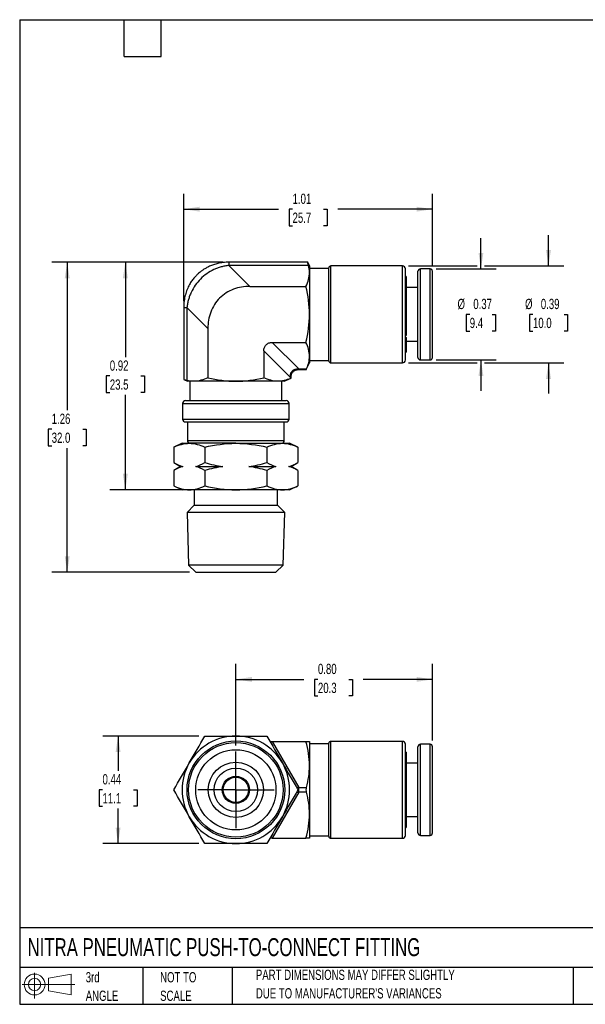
# Model space of a CAD drawing. Header units: inches. Extents: x 0.12 to 5.38, y 0.12 to 4.12.
# Tile 1 of 4: x 0.12 to 2.42, y 0.12 to 4.12. Entities that reach past the tile are written whole.
import ezdxf

# ---------------------------------------------------------------- set-up
doc = ezdxf.new("R2010")
doc.units = ezdxf.units.IN
doc.header["$LTSCALE"] = 0.5
doc.header["$MEASUREMENT"] = 0
doc.linetypes.add('SLD-Center', pattern=[0.75, 0.6, -0.05, 0.05, -0.05])
doc.linetypes.add('SLD-Solid', pattern=[0])
doc.layers.add('CENTER', color=40, linetype='SLD-Center')
doc.layers.add('SLD-DEFPOINTS', color=7, linetype='Continuous')
doc.layers.add('DIMENSIONS', color=140, linetype='SLD-Solid', lineweight=25)
doc.layers.add('TEXT', color=140, linetype='SLD-Solid', lineweight=25)
doc.styles.add('SLDTEXTSTYLE0', font='TXT', dxfattribs={"width": 0.7})
doc.dimstyles.new('SLDDIMSTYLE0', dxfattribs={"dimtxt": 0.04248, "dimasz": 0.065, "dimexe": 0, "dimexo": 0.0625, "dimgap": 0.01062, "dimtad": 0, "dimtih": 1, "dimtoh": 1, "dimrnd": 1e-09, "dimzin": 12, "dimdsep": 46, "dimtxsty": 'SLDTEXTSTYLE0', "dimsah": 1, "dimcen": 0.09, "dimadec": 0, "dimazin": 3, "dimtfac": 1, "dimtofl": 0, "dimtmove": 0, "dimatfit": 3, "dimfxl": 0, "dimfrac": 2, "dimtolj": 1, "dimtzin": 12, "dimarcsym": 0})
doc.dimstyles.new('SLDDIMSTYLE1', dxfattribs={"dimtxt": 0.04248, "dimasz": 0.065, "dimexe": 0, "dimexo": 0.0625, "dimgap": 0.01062, "dimtad": 0, "dimtih": 1, "dimtoh": 1, "dimrnd": 1e-09, "dimdsep": 46, "dimtxsty": 'SLDTEXTSTYLE0', "dimsah": 1, "dimcen": 0.09, "dimadec": 0, "dimazin": 2, "dimtfac": 1, "dimtmove": 0, "dimatfit": 0, "dimfxl": 0, "dimfrac": 2, "dimtolj": 1, "dimtzin": 12, "dimarcsym": 0})
doc.dimstyles.new('SLDDIMSTYLE2', dxfattribs={"dimtxt": 0.04248, "dimasz": 0.065, "dimexe": 0, "dimexo": 0.0625, "dimgap": 0.01062, "dimtad": 0, "dimtih": 1, "dimtoh": 1, "dimrnd": 1e-09, "dimdsep": 46, "dimtxsty": 'SLDTEXTSTYLE0', "dimsah": 1, "dimcen": 0.09, "dimadec": 0, "dimazin": 2, "dimtfac": 1, "dimtofl": 0, "dimtmove": 0, "dimatfit": 3, "dimfxl": 0, "dimfrac": 2, "dimtolj": 1, "dimtzin": 12, "dimarcsym": 0})
doc.dimstyles.new('SLDDIMSTYLE6', dxfattribs={"dimtxt": 0.04248, "dimasz": 0.065, "dimexe": 0, "dimexo": 0.0625, "dimgap": 0.01062, "dimtad": 0, "dimtih": 1, "dimtoh": 1, "dimrnd": 1e-09, "dimzin": 0, "dimdsep": 46, "dimtxsty": 'SLDTEXTSTYLE0', "dimsah": 1, "dimcen": 0.09, "dimadec": 0, "dimazin": 0, "dimtfac": 1, "dimtofl": 0, "dimtmove": 0, "dimatfit": 3, "dimfxl": 0, "dimfrac": 2, "dimtolj": 1, "dimtzin": 12, "dimarcsym": 0})

# ---------------------------------------------------------------- blocks, each defined once
blk = doc.blocks.new('Block11')
at = {"color": 7, "linetype": 'SLD-Solid', "lineweight": 18}
for p, q in [((0.051, 0.1045), (0.051, 0)), ((0.1079, 0.082), (0.2003, 0.0991)), ((0.1079, 0.0314), (0.1079, 0.082)), ((0.2003, 0.0991), (0.2003, 0.0144)), ((0, 0.0567), (0.2141, 0.0567)), ((0.1079, 0.0314), (0.2003, 0.0144))]:
    blk.add_line(p, q, dxfattribs=at)
for radius in [0.0423, 0.0253]:
    blk.add_circle((0.051, 0.0567), radius, dxfattribs=at)
blk = doc.blocks.new('Block12')
at = {"layer": 'SLD-DEFPOINTS'}
blk.add_blockref('Block11', (0, 0), dxfattribs=at)
blk = doc.blocks.new('SW_NOTE_0_2')
at = {"layer": 'TEXT', "color": 0, "char_height": 0.041667, "attachment_point": 1, "style": 'SLDTEXTSTYLE0'}
for s, insert in [('PART DIMENSIONS MAY DIFFER SLIGHTLY', (0, 0.0537)), ("DUE TO MANUFACTURER'S VARIANCES", (0, -0.0215))]:
    blk.add_mtext(s, dxfattribs=dict(at, insert=insert))
blk = doc.blocks.new('SW_NOTE_0_3')
at = {"layer": 'TEXT', "color": 0, "char_height": 0.04167, "attachment_point": 1, "style": 'SLDTEXTSTYLE0'}
for s, insert in [('NOT TO', (0, 0.0537)), ('SCALE', (0, -0.0215))]:
    blk.add_mtext(s, dxfattribs=dict(at, insert=insert))
blk = doc.blocks.new('SW_NOTE_0_4')
at = {"layer": 'TEXT', "color": 0, "char_height": 0.04167, "attachment_point": 1, "style": 'SLDTEXTSTYLE0'}
for s, insert in [('3rd', (0, 0.0537)), ('ANGLE', (0, -0.0215))]:
    blk.add_mtext(s, dxfattribs=dict(at, insert=insert))
blk = doc.blocks.new('_D')
at = {"layer": 'DIMENSIONS'}
for p, q in [((0.9502, 3.1398), (0.2557, 3.1398)), ((0.3182, 3.1398), (0.3182, 2.5385)), ((0.2551, 2.4615), (0.2408, 2.4615)), ((0.2408, 2.4615), (0.2408, 2.3939)), ((0.3813, 2.4615), (0.3956, 2.4615)), ((0.3956, 2.4615), (0.3956, 2.3939)), ((0.2408, 2.3939), (0.2551, 2.3939)), ((0.3182, 1.8805), (0.3182, 2.3844)), ((0.3956, 2.3939), (0.3813, 2.3939)), ((0.8156, 1.8805), (0.2557, 1.8805))]:
    blk.add_line(p, q, dxfattribs=at)
for points in [[(0.3182, 3.1398), (0.3082, 3.0748), (0.3282, 3.0748)], [(0.3182, 1.8805), (0.3282, 1.9455), (0.3082, 1.9455)]]:
    blk.add_solid(points, dxfattribs=at)
at = {"layer": 'DIMENSIONS', "char_height": 0.04167, "attachment_point": 1, "style": 'SLDTEXTSTYLE0'}
for s, insert in [('1.26', (0.2551, 2.5247)), ('32.0', (0.2551, 2.4476))]:
    blk.add_mtext(s, dxfattribs=dict(at, insert=insert))
blk = doc.blocks.new('_D_1')
at = {"layer": 'DIMENSIONS'}
for p, q in [((0.7915, 2.9812), (0.7915, 3.4177)), ((1.8028, 3.1279), (1.8028, 3.4177)), ((0.7915, 3.3552), (1.1765, 3.3552)), ((1.2341, 3.3552), (1.2198, 3.3552)), ((1.2198, 3.3552), (1.2198, 3.2877)), ((1.3603, 3.3552), (1.3746, 3.3552)), ((1.3746, 3.3552), (1.3746, 3.2877)), ((1.8028, 3.3552), (1.4179, 3.3552)), ((1.2198, 3.2877), (1.2341, 3.2877)), ((1.3746, 3.2877), (1.3603, 3.2877))]:
    blk.add_line(p, q, dxfattribs=at)
for points in [[(0.7915, 3.3552), (0.8565, 3.3452), (0.8565, 3.3652)], [(1.8028, 3.3552), (1.7378, 3.3652), (1.7378, 3.3452)]]:
    blk.add_solid(points, dxfattribs=at)
at = {"layer": 'DIMENSIONS', "char_height": 0.04167, "attachment_point": 1, "style": 'SLDTEXTSTYLE0'}
for s, insert in [('1.01', (1.2341, 3.4184)), ('25.7', (1.2341, 3.3414))]:
    blk.add_mtext(s, dxfattribs=dict(at, insert=insert))
blk = doc.blocks.new('_D_2')
at = {"layer": 'DIMENSIONS'}
for p, q in [((1.9997, 3.1128), (1.9997, 3.2378)), ((1.818, 3.1128), (2.0622, 3.1128)), ((1.9542, 2.9277), (1.94, 2.9277)), ((1.94, 2.9277), (1.94, 2.8602)), ((2.0451, 2.9277), (2.0594, 2.9277)), ((2.0594, 2.9277), (2.0594, 2.8602)), ((1.94, 2.8602), (1.9542, 2.8602)), ((2.0594, 2.8602), (2.0451, 2.8602)), ((1.818, 2.7427), (2.0622, 2.7427)), ((1.9997, 2.7427), (1.9997, 2.6177))]:
    blk.add_line(p, q, dxfattribs=at)
for points in [[(1.9997, 3.1128), (2.0097, 3.1778), (1.9897, 3.1778)], [(1.9997, 2.7427), (1.9897, 2.6777), (2.0097, 2.6777)]]:
    blk.add_solid(points, dxfattribs=at)
at = {"layer": 'DIMENSIONS', "char_height": 0.04167, "attachment_point": 1, "style": 'SLDTEXTSTYLE0'}
for s, insert in [('%%c', (1.9045, 2.991)), ('0.37', (1.9686, 2.991)), ('9.4', (1.9542, 2.9139))]:
    blk.add_mtext(s, dxfattribs=dict(at, insert=insert))
blk = doc.blocks.new('_D_3')
at = {"layer": 'DIMENSIONS'}
for p, q in [((2.2742, 3.1246), (2.2742, 3.2496)), ((1.7058, 3.1246), (1.9847, 3.1246)), ((2.0147, 3.1246), (2.3367, 3.1246)), ((2.2111, 2.9277), (2.1968, 2.9277)), ((2.1968, 2.9277), (2.1968, 2.8602)), ((2.3373, 2.9277), (2.3516, 2.9277)), ((2.3516, 2.9277), (2.3516, 2.8602)), ((2.1968, 2.8602), (2.2111, 2.8602)), ((2.3516, 2.8602), (2.3373, 2.8602)), ((1.7058, 2.7309), (1.9847, 2.7309)), ((2.0147, 2.7309), (2.3367, 2.7309)), ((2.2742, 2.7309), (2.2742, 2.6059))]:
    blk.add_line(p, q, dxfattribs=at)
for points in [[(2.2742, 3.1246), (2.2842, 3.1896), (2.2642, 3.1896)], [(2.2742, 2.7309), (2.2642, 2.6659), (2.2842, 2.6659)]]:
    blk.add_solid(points, dxfattribs=at)
at = {"layer": 'DIMENSIONS', "char_height": 0.04167, "attachment_point": 1, "style": 'SLDTEXTSTYLE0'}
for s, insert in [('%%c', (2.179, 2.991)), ('0.39', (2.2431, 2.991)), ('10.0', (2.2111, 2.9139))]:
    blk.add_mtext(s, dxfattribs=dict(at, insert=insert))
blk = doc.blocks.new('_D_4')
at = {"layer": 'DIMENSIONS'}
for p, q in [((0.9502, 3.1398), (0.4919, 3.1398)), ((0.5544, 3.1398), (0.5544, 2.7545)), ((0.4913, 2.6775), (0.4771, 2.6775)), ((0.4771, 2.6775), (0.4771, 2.61)), ((0.6176, 2.6775), (0.6318, 2.6775)), ((0.6318, 2.6775), (0.6318, 2.61)), ((0.4771, 2.61), (0.4913, 2.61)), ((0.5544, 2.2151), (0.5544, 2.6005)), ((0.6318, 2.61), (0.6176, 2.61)), ((0.7894, 2.2151), (0.4919, 2.2151))]:
    blk.add_line(p, q, dxfattribs=at)
for points in [[(0.5544, 3.1398), (0.5444, 3.0748), (0.5644, 3.0748)], [(0.5544, 2.2151), (0.5644, 2.2801), (0.5444, 2.2801)]]:
    blk.add_solid(points, dxfattribs=at)
at = {"layer": 'DIMENSIONS', "char_height": 0.04167, "attachment_point": 1, "style": 'SLDTEXTSTYLE0'}
for s, insert in [('0.92', (0.4913, 2.7407)), ('23.5', (0.4913, 2.6637))]:
    blk.add_mtext(s, dxfattribs=dict(at, insert=insert))
blk = doc.blocks.new('_D_9')
at = {"layer": 'DIMENSIONS'}
for p, q in [((0.8525, 1.2148), (0.4624, 1.2148)), ((0.5249, 1.2148), (0.5249, 1.0738)), ((0.4617, 0.9968), (0.4475, 0.9968)), ((0.4475, 0.9968), (0.4475, 0.9293)), ((0.588, 0.9968), (0.6022, 0.9968)), ((0.6022, 0.9968), (0.6022, 0.9293)), ((0.4475, 0.9293), (0.4617, 0.9293)), ((0.6022, 0.9293), (0.588, 0.9293)), ((0.5249, 0.7778), (0.5249, 0.9198)), ((0.8525, 0.7778), (0.4624, 0.7778))]:
    blk.add_line(p, q, dxfattribs=at)
for points in [[(0.5249, 1.2148), (0.5149, 1.1498), (0.5349, 1.1498)], [(0.5249, 0.7778), (0.5349, 0.8428), (0.5149, 0.8428)]]:
    blk.add_solid(points, dxfattribs=at)
at = {"layer": 'DIMENSIONS', "char_height": 0.04167, "attachment_point": 1, "style": 'SLDTEXTSTYLE0'}
for s, insert in [('0.44', (0.4617, 1.06)), ('11.1', (0.4617, 0.983))]:
    blk.add_mtext(s, dxfattribs=dict(at, insert=insert))
blk = doc.blocks.new('_D_10')
at = {"layer": 'DIMENSIONS'}
for p, q in [((1.0036, 1.1764), (1.0036, 1.5075)), ((1.8028, 1.1965), (1.8028, 1.5075)), ((1.0036, 1.445), (1.2796, 1.445)), ((1.3372, 1.445), (1.3229, 1.445)), ((1.3229, 1.445), (1.3229, 1.3775)), ((1.4634, 1.445), (1.4777, 1.445)), ((1.4777, 1.445), (1.4777, 1.3775)), ((1.8028, 1.445), (1.521, 1.445)), ((1.3229, 1.3775), (1.3372, 1.3775)), ((1.4777, 1.3775), (1.4634, 1.3775))]:
    blk.add_line(p, q, dxfattribs=at)
for points in [[(1.0036, 1.445), (1.0686, 1.435), (1.0686, 1.455)], [(1.8028, 1.445), (1.7378, 1.455), (1.7378, 1.435)]]:
    blk.add_solid(points, dxfattribs=at)
at = {"layer": 'DIMENSIONS', "char_height": 0.04167, "attachment_point": 1, "style": 'SLDTEXTSTYLE0'}
for s, insert in [('0.80', (1.3372, 1.5083)), ('20.3', (1.3372, 1.4312))]:
    blk.add_mtext(s, dxfattribs=dict(at, insert=insert))
blk = doc.blocks.new('SW_CENTERMARKSYMBOL_0')
at = {"layer": 'CENTER', "color": 0}
for p, q in [((0, 0.1), (0, 0.1551)), ((0, 0), (0, 0.1)), ((-0.1, 0), (-0.1551, 0)), ((0, 0), (-0.1, 0)), ((0, 0), (0, -0.1)), ((0, 0), (0.1, 0)), ((0.1, 0), (0.1551, 0)), ((0, -0.1), (0, -0.1551))]:
    blk.add_line(p, q, dxfattribs=at)

msp = doc.modelspace()

# ---------------------------------------------------------------- linework, layer by layer
for p, q in [((1.2957, 3.1398), (0.9752, 3.1398)), ((0.9752, 3.1398), (0.9752, 3.1266)), ((0.9752, 3.1266), (1.0604, 3.0414)), ((1.2991, 3.1266), (0.9752, 3.1266)), ((1.3028, 3.1246), (1.2957, 3.1398)), ((1.3028, 3.1246), (1.3028, 3.0982)), ((1.6808, 3.1246), (1.3894, 3.1246)), ((1.3894, 2.7309), (1.3894, 3.1246)), ((1.6808, 2.7309), (1.6808, 3.1246)), ((1.3816, 3.1147), (1.3028, 3.1147)), ((1.3028, 3.0982), (1.3028, 2.9277)), ((1.3816, 2.7388), (1.3816, 3.1167)), ((1.6926, 2.7427), (1.6926, 3.1128)), ((1.6952, 3.0813), (1.6926, 3.0813)), ((1.6952, 3.0813), (1.6952, 2.8427)), ((1.7438, 2.7525), (1.7438, 3.1029)), ((1.793, 3.1128), (1.7536, 3.1128)), ((1.7536, 2.7427), (1.7536, 3.1128)), ((1.793, 2.7427), (1.793, 3.1128)), ((1.8028, 2.7525), (1.8028, 3.1029)), ((1.0604, 3.0414), (1.2886, 3.0414)), ((1.7438, 3.0366), (1.6952, 3.0366)), ((0.7915, 2.9562), (0.7915, 2.6631)), ((0.7915, 2.9562), (0.8047, 2.9562)), ((0.89, 2.8709), (0.8047, 2.9562)), ((0.8047, 2.9562), (0.8047, 2.6598)), ((1.3028, 2.9277), (1.3028, 2.7573)), ((0.89, 2.8709), (0.89, 2.6703)), ((1.6926, 2.8427), (1.6952, 2.8427)), ((1.1514, 2.8141), (1.2593, 2.7061)), ((1.1514, 2.8141), (1.2886, 2.8141)), ((1.6926, 2.8351), (1.6952, 2.8341)), ((1.6952, 2.8184), (1.6926, 2.8184)), ((1.6952, 2.8341), (1.6952, 2.8184)), ((1.6952, 2.8189), (1.7438, 2.8189)), ((1.6952, 2.8184), (1.6952, 2.7742)), ((1.1173, 2.78), (1.1173, 2.6703)), ((1.2252, 2.672), (1.1173, 2.78)), ((1.6926, 2.7742), (1.6952, 2.7742)), ((1.29, 2.7035), (1.3028, 2.7309)), ((1.3028, 2.7573), (1.3028, 2.7309)), ((1.3028, 2.7407), (1.3816, 2.7407)), ((1.3894, 2.7309), (1.6808, 2.7309)), ((1.7536, 2.7427), (1.793, 2.7427)), ((1.2593, 2.7061), (1.2912, 2.7061)), ((1.2593, 2.7061), (1.2593, 2.7035)), ((1.2593, 2.7035), (1.29, 2.7035)), ((0.7915, 2.6632), (0.8068, 2.6561)), ((0.8331, 2.6561), (0.8068, 2.6561)), ((0.8166, 2.6561), (0.8166, 2.5773)), ((1.0036, 2.6561), (0.8331, 2.6561)), ((1.1741, 2.6561), (1.0036, 2.6561)), ((1.2005, 2.6561), (1.1741, 2.6561)), ((1.1906, 2.5773), (1.1906, 2.6561)), ((1.2005, 2.6561), (1.2279, 2.6689)), ((1.2252, 2.6677), (1.2252, 2.672)), ((1.2252, 2.672), (1.2279, 2.672)), ((1.2279, 2.6688), (1.2279, 2.672)), ((0.7871, 2.5655), (0.7871, 2.5025)), ((0.7871, 2.5655), (1.2201, 2.5655)), ((0.7989, 2.5773), (1.2083, 2.5773)), ((1.2201, 2.5025), (1.2201, 2.5655)), ((0.7871, 2.5025), (1.2201, 2.5025)), ((0.7989, 2.4907), (1.2083, 2.4907)), ((0.8068, 2.4907), (0.8068, 2.4159)), ((1.2005, 2.4159), (1.2005, 2.4907)), ((0.7851, 2.4041), (0.7513, 2.3884)), ((0.7851, 2.4041), (0.8144, 2.4041)), ((0.8068, 2.4159), (1.2005, 2.4159)), ((1.0036, 2.4041), (0.8144, 2.4041)), ((1.0036, 2.4041), (1.1928, 2.4041)), ((1.1928, 2.4041), (1.2221, 2.4041)), ((1.2559, 2.3884), (1.2221, 2.4041)), ((0.7513, 2.3884), (0.7513, 2.3255)), ((0.8775, 2.3884), (0.8775, 2.3255)), ((1.1298, 2.3884), (1.1298, 2.3255)), ((1.2559, 2.3884), (1.2559, 2.3255)), ((0.7513, 2.3255), (0.7789, 2.3096)), ((1.2284, 2.3096), (1.2559, 2.3255)), ((0.7789, 2.3096), (0.7513, 2.2937)), ((0.7513, 2.2937), (0.7513, 2.2309)), ((0.7789, 2.3096), (0.7881, 2.3096)), ((0.8407, 2.3096), (0.951, 2.3096)), ((0.8775, 2.2937), (0.8775, 2.2309)), ((1.0562, 2.3096), (1.1665, 2.3096)), ((1.1298, 2.2937), (1.1298, 2.2309)), ((1.2191, 2.3096), (1.2284, 2.3096)), ((1.2559, 2.2937), (1.2284, 2.3096)), ((1.2559, 2.2937), (1.2559, 2.2309)), ((0.7513, 2.2309), (0.7851, 2.2151)), ((0.8144, 2.2151), (0.7851, 2.2151)), ((1.0036, 2.2151), (0.8144, 2.2151)), ((0.8343, 2.2151), (0.8343, 2.1521)), ((1.1928, 2.2151), (1.0036, 2.2151)), ((1.1729, 2.1521), (1.1729, 2.2151)), ((1.2221, 2.2151), (1.1928, 2.2151)), ((1.2221, 2.2151), (1.2559, 2.2309)), ((0.8343, 2.1521), (0.8052, 2.1231)), ((0.8052, 2.1231), (0.8116, 1.9095)), ((1.0011, 2.1231), (0.8052, 2.1231)), ((0.8343, 2.1521), (1.1729, 2.1521)), ((1.202, 2.1231), (1.0011, 2.1231)), ((1.202, 2.1231), (1.1729, 2.1521)), ((1.1956, 1.9095), (1.202, 2.1231)), ((0.8116, 1.9095), (0.8406, 1.8805)), ((1.0012, 1.9095), (0.8116, 1.9095)), ((0.8406, 1.8805), (1.1666, 1.8805)), ((1.1956, 1.9095), (1.0012, 1.9095)), ((1.1666, 1.8805), (1.1956, 1.9095)), ((1.1514, 1.1932), (1.2593, 1.0062)), ((1.1514, 1.1932), (1.2886, 1.1932)), ((1.3028, 1.1932), (1.3028, 1.0948)), ((1.3816, 1.1833), (1.3028, 1.1833)), ((1.3816, 0.8074), (1.3816, 1.1853)), ((1.6808, 1.1932), (1.3894, 1.1932)), ((1.3894, 0.7995), (1.3894, 1.1932)), ((1.6808, 0.7995), (1.6808, 1.1932)), ((1.6926, 0.8113), (1.6926, 1.1814)), ((1.7438, 0.9898), (1.7438, 1.1715)), ((1.793, 1.1814), (1.7536, 1.1814)), ((1.7536, 0.9894), (1.7536, 1.1814)), ((1.793, 0.9894), (1.793, 1.1814)), ((1.8028, 0.9898), (1.8028, 1.1715)), ((1.6952, 1.1499), (1.6926, 1.1499)), ((1.6926, 1.1242), (1.6952, 1.1242)), ((1.6952, 1.1499), (1.6952, 1.1242)), ((1.6952, 1.1242), (1.6952, 1.1051)), ((1.3028, 1.0948), (1.3028, 0.8979)), ((1.6952, 1.1041), (1.6926, 1.1041)), ((1.6952, 1.1051), (1.693, 1.1041)), ((1.7438, 1.1052), (1.6952, 1.1052)), ((1.6952, 1.1041), (1.6952, 0.8428)), ((1.0036, 1.0461), (1.0036, 1.0475)), ((1.0036, 0.9465), (1.0036, 1.0461)), ((1.2593, 0.9865), (1.2593, 1.0062)), ((1.2593, 1.0062), (1.2912, 1.0062)), ((1.2593, 0.9865), (1.1514, 0.7995)), ((1.2912, 0.9865), (1.2593, 0.9865)), ((1.7438, 0.8211), (1.7438, 0.9898)), ((1.7536, 0.8113), (1.7536, 0.9894)), ((1.793, 0.8113), (1.793, 0.9894)), ((1.8028, 0.8211), (1.8028, 0.9898)), ((1.0036, 0.9451), (1.0036, 0.9465)), ((1.3028, 0.8979), (1.3028, 0.7995)), ((1.6952, 0.8875), (1.7438, 0.8875)), ((1.6926, 0.8428), (1.6952, 0.8428)), ((1.3028, 0.8093), (1.3816, 0.8093)), ((1.7536, 0.8113), (1.793, 0.8113)), ((1.1514, 0.7995), (1.1423, 0.7995)), ((1.1514, 0.7995), (1.2886, 0.7995)), ((1.3894, 0.7995), (1.6808, 0.7995))]:
    msp.add_line(p, q)
for radius in [0.1984, 0.192, 0.163, 0.1122, 0.0886, 0.0551, 0.0512]:
    msp.add_circle((1.0036, 0.9963), radius)
for centre, radius, start, end in [((1.3894, 3.1167), 0.00787, 90, 180), ((1.6808, 3.1128), 0.0118, 0, 90), ((1.7536, 3.1029), 0.00984, 90, 180), ((1.793, 3.1029), 0.00984, 0, 90), ((1.3894, 2.7388), 0.00787, 180, 270), ((1.6808, 2.7427), 0.0118, 270, 0), ((1.7536, 2.7525), 0.00984, 180, 270), ((1.793, 2.7525), 0.00984, 270, 0), ((0.7989, 2.5655), 0.0118, 90, 180), ((1.2083, 2.5655), 0.0118, 0, 90), ((0.7989, 2.5025), 0.0118, 180, 270), ((1.2083, 2.5025), 0.0118, 270, 0), ((0.8186, 2.4159), 0.0118, 180, 270), ((1.1886, 2.4159), 0.0118, 270, 0), ((1.0036, 0.9963), 0.2185, 90, 150), ((1.0036, 0.9963), 0.2185, 30, 90), ((1.3894, 1.1853), 0.00787, 90, 180), ((1.6808, 1.1814), 0.0118, 0, 90), ((1.7536, 1.1715), 0.00984, 90, 180), ((1.793, 1.1715), 0.00984, 0, 90), ((1.0036, 0.9963), 0.2185, 150, 210), ((1.0036, 0.9963), 0.2185, 330, 30), ((0.9918, 0.9963), 0.0512, 76.6576, 83.3742), ((0.9918, 0.9963), 0.0512, 276.6258, 283.3424), ((1.0036, 0.9963), 0.2185, 210, 270), ((1.0036, 0.9963), 0.2185, 270, 330), ((1.3894, 0.8074), 0.00787, 180, 270), ((1.6808, 0.8113), 0.0118, 270, 0), ((1.7536, 0.8211), 0.00984, 180, 270), ((1.793, 0.8211), 0.00984, 270, 0)]:
    msp.add_arc(centre, radius, start, end)
for points, knots in [([(0.9752, 3.1398), (0.9674, 3.1396), (0.9526, 3.1391), (0.9315, 3.1353), (0.9128, 3.13), (0.8967, 3.1236), (0.883, 3.1167), (0.8719, 3.1099), (0.8626, 3.1033), (0.854, 3.0964), (0.8449, 3.0881), (0.8349, 3.0775), (0.8245, 3.0643), (0.8143, 3.0482), (0.8051, 3.0291), (0.7977, 3.0071), (0.7925, 2.9825), (0.7919, 2.9651), (0.7915, 2.9562)], [0, 0, 0, 0, 0.080143, 0.1539055, 0.2209347, 0.2809317, 0.3336431, 0.3788449, 0.4163766, 0.4510126, 0.4933035, 0.5435741, 0.6017078, 0.6674854, 0.74059, 0.8206406, 0.9072582, 1, 1, 1, 1]), ([(0.9752, 3.1266), (0.9725, 3.1263), (0.9671, 3.1256), (0.9591, 3.1242), (0.9513, 3.1225), (0.9435, 3.1205), (0.936, 3.1182), (0.9286, 3.1156), (0.9213, 3.1128), (0.9064, 3.1062), (0.8848, 3.0937), (0.8592, 3.0722), (0.8376, 3.0465), (0.8239, 3.0227), (0.8155, 3.0028), (0.8107, 2.9878), (0.8069, 2.9722), (0.8054, 2.9615), (0.8047, 2.9562)], [0, 0, 0, 0, 0.031736, 0.06315, 0.094248, 0.125036, 0.155518, 0.185702, 0.215593, 0.245197, 0.373517, 0.500027, 0.626529, 0.754856, 0.814336, 0.874988, 0.936861, 1, 1, 1, 1]), ([(1.2991, 3.1266), (1.298, 3.1309), (1.2971, 3.1342), (1.296, 3.1387), (1.2957, 3.1398), (1.2957, 3.1398)], [0, 0, 0, 0, 0.5, 0.5, 1, 1, 1, 1]), ([(1.0604, 3.0414), (1.038, 3.0414), (1.0152, 3.0378), (0.9729, 3.0219), (0.9534, 3.0097), (0.9217, 2.9779), (0.9094, 2.9585), (0.8936, 2.9162), (0.89, 2.8934), (0.89, 2.8709)], [0, 0, 0, 0, 0.25, 0.25, 0.5, 0.5, 0.75, 0.75, 1, 1, 1, 1]), ([(1.1173, 2.78), (1.1173, 2.7845), (1.118, 2.789), (1.1212, 2.7975), (1.1236, 2.8014), (1.13, 2.8077), (1.1338, 2.8102), (1.1423, 2.8134), (1.1469, 2.8141), (1.1514, 2.8141)], [0, 0, 0, 0, 0.25, 0.25, 0.5, 0.5, 0.75, 0.75, 1, 1, 1, 1]), ([(1.2252, 2.672), (1.2251, 2.6733), (1.225, 2.6759), (1.2251, 2.6796), (1.2256, 2.6831), (1.2267, 2.6876), (1.2289, 2.6929), (1.233, 2.6983), (1.2385, 2.7025), (1.2449, 2.7051), (1.252, 2.7065), (1.2568, 2.7062), (1.2593, 2.7061)], [0, 0, 0, 0, 0.069789, 0.135994, 0.198858, 0.258667, 0.382373, 0.500143, 0.617888, 0.74162, 0.864123, 1, 1, 1, 1]), ([(1.2279, 2.672), (1.228, 2.6744), (1.2282, 2.679), (1.23, 2.6853), (1.2326, 2.6906), (1.2362, 2.6951), (1.2407, 2.6987), (1.2461, 2.7014), (1.2524, 2.7032), (1.2569, 2.7034), (1.2593, 2.7035)], [0, 0, 0, 0, 0.142448, 0.271081, 0.388547, 0.5, 0.611453, 0.728919, 0.857552, 1, 1, 1, 1]), ([(0.7917, 2.6631), (0.7918, 2.6631), (0.792, 2.6631), (0.7955, 2.6622), (0.8001, 2.661), (0.8037, 2.6601), (0.8047, 2.6598)], [0, 0, 0, 0, 0.2549282, 0.5623758, 0.8786486, 1, 1, 1, 1]), ([(1.2252, 2.6677), (1.2261, 2.6681), (1.2277, 2.6688), (1.2277, 2.6688), (1.2276, 2.6688)], [0, 0, 0, 0, 0.601968, 1, 1, 1, 1]), ([(1.1423, 1.1932), (1.1427, 1.1932), (1.1456, 1.1932), (1.1487, 1.1932), (1.1514, 1.1932)], [0, 0, 0, 0, 0.13694, 1, 1, 1, 1]), ([(1.2494, 1.0075), (1.2502, 1.0075), (1.2535, 1.0071), (1.2568, 1.0066), (1.2593, 1.0062)], [0, 0, 0, 0, 0.232488, 1, 1, 1, 1]), ([(1.2912, 0.9865), (1.2904, 0.9894), (1.29, 0.9928), (1.29, 0.9998), (1.2904, 1.0032), (1.2912, 1.0062)], [0, 0, 0, 0, 0.5, 0.5, 1, 1, 1, 1]), ([(1.2593, 0.9865), (1.2568, 0.9861), (1.2535, 0.9856), (1.2502, 0.9852), (1.2494, 0.9851)], [0, 0, 0, 0, 0.76742, 1, 1, 1, 1])]:
    msp.add_open_spline(points, degree=3, knots=knots)
for points in [[(1.3028, 3.0982), (1.3028, 3.1077), (1.3015, 3.1172), (1.2991, 3.1266)], [(1.2886, 3.0414), (1.2973, 3.0601), (1.3028, 3.079), (1.3028, 3.0982)], [(1.3028, 2.9277), (1.3028, 2.9662), (1.2973, 3.004), (1.2886, 3.0414)], [(1.2886, 2.8141), (1.2973, 2.8515), (1.3028, 2.8893), (1.3028, 2.9277)], [(1.3028, 2.7573), (1.3028, 2.7765), (1.2973, 2.7954), (1.2886, 2.8141)], [(1.2912, 2.7061), (1.2984, 2.723), (1.3028, 2.74), (1.3028, 2.7573)], [(1.29, 2.7035), (1.29, 2.7035), (1.2904, 2.7044), (1.2912, 2.7061)], [(0.8331, 2.6561), (0.8236, 2.6561), (0.8141, 2.6574), (0.8047, 2.6598)], [(0.89, 2.6703), (0.8713, 2.6616), (0.8524, 2.6561), (0.8331, 2.6561)], [(0.89, 2.6703), (0.9273, 2.6616), (0.9651, 2.6561), (1.0036, 2.6561)], [(1.0036, 2.6561), (1.0421, 2.6561), (1.0799, 2.6616), (1.1173, 2.6703)], [(1.1741, 2.6561), (1.1548, 2.6561), (1.1359, 2.6616), (1.1173, 2.6703)], [(1.2252, 2.6677), (1.2084, 2.6605), (1.1914, 2.6561), (1.1741, 2.6561)], [(0.7513, 2.3884), (0.772, 2.398), (0.793, 2.4041), (0.8144, 2.4041)], [(0.8144, 2.4041), (0.8357, 2.4041), (0.8567, 2.398), (0.8775, 2.3884)], [(0.8775, 2.3884), (0.9189, 2.398), (0.9609, 2.4041), (1.0036, 2.4041)], [(1.0036, 2.4041), (1.0463, 2.4041), (1.0883, 2.398), (1.1298, 2.3884)], [(1.1298, 2.3884), (1.1505, 2.398), (1.1715, 2.4041), (1.1928, 2.4041)], [(1.1928, 2.4041), (1.2142, 2.4041), (1.2352, 2.398), (1.2559, 2.3884)], [(0.7513, 2.3255), (0.7634, 2.3185), (0.7757, 2.313), (0.7881, 2.3096)], [(0.8407, 2.3096), (0.8531, 2.313), (0.8653, 2.3185), (0.8775, 2.3255)], [(0.8775, 2.3255), (0.9017, 2.3185), (0.9262, 2.313), (0.951, 2.3096)], [(1.0562, 2.3096), (1.081, 2.313), (1.1055, 2.3185), (1.1298, 2.3255)], [(1.1298, 2.3255), (1.1419, 2.3185), (1.1541, 2.313), (1.1665, 2.3096)], [(1.2191, 2.3096), (1.2316, 2.313), (1.2438, 2.3185), (1.2559, 2.3255)], [(0.7881, 2.3096), (0.7757, 2.3063), (0.7634, 2.3007), (0.7513, 2.2937)], [(0.8775, 2.2937), (0.8653, 2.3007), (0.8531, 2.3063), (0.8407, 2.3096)], [(0.951, 2.3096), (0.9262, 2.3063), (0.9017, 2.3007), (0.8775, 2.2937)], [(1.1298, 2.2937), (1.1055, 2.3007), (1.081, 2.3063), (1.0562, 2.3096)], [(1.1665, 2.3096), (1.1541, 2.3063), (1.1419, 2.3007), (1.1298, 2.2937)], [(1.2559, 2.2937), (1.2438, 2.3007), (1.2315, 2.3063), (1.2191, 2.3096)], [(0.7513, 2.2309), (0.772, 2.2212), (0.793, 2.2151), (0.8144, 2.2151)], [(0.8144, 2.2151), (0.8357, 2.2151), (0.8567, 2.2212), (0.8775, 2.2309)], [(0.8775, 2.2309), (0.9189, 2.2212), (0.9609, 2.2151), (1.0036, 2.2151)], [(1.0036, 2.2151), (1.0463, 2.2151), (1.0883, 2.2212), (1.1298, 2.2309)], [(1.1298, 2.2309), (1.1505, 2.2212), (1.1715, 2.2151), (1.1928, 2.2151)], [(1.1928, 2.2151), (1.2142, 2.2151), (1.2352, 2.2212), (1.2559, 2.2309)], [(0.8144, 1.1056), (0.8357, 1.1426), (0.8567, 1.1789), (0.8775, 1.2148)], [(0.8775, 1.2148), (0.9189, 1.2148), (0.9609, 1.2148), (1.0036, 1.2148)], [(1.0036, 1.2148), (1.0463, 1.2148), (1.0883, 1.2148), (1.1298, 1.2148)], [(1.1298, 1.2148), (1.1505, 1.1789), (1.1715, 1.1426), (1.1928, 1.1056)], [(1.3028, 1.0948), (1.3028, 1.1281), (1.2973, 1.1608), (1.2886, 1.1932)], [(1.2886, 1.1932), (1.2973, 1.1932), (1.3028, 1.1932), (1.3028, 1.1932)], [(0.7513, 0.9963), (0.772, 1.0323), (0.793, 1.0686), (0.8144, 1.1056)], [(1.1928, 1.1056), (1.2142, 1.0686), (1.2352, 1.0323), (1.2559, 0.9963)], [(1.2912, 1.0062), (1.2984, 1.0354), (1.3028, 1.0648), (1.3028, 1.0948)], [(0.8144, 0.8871), (0.793, 0.9241), (0.772, 0.9604), (0.7513, 0.9963)], [(1.2559, 0.9963), (1.2352, 0.9604), (1.2142, 0.9241), (1.1928, 0.8871)], [(1.3028, 0.8979), (1.3028, 0.9278), (1.2984, 0.9573), (1.2912, 0.9865)], [(0.8775, 0.7778), (0.8567, 0.8138), (0.8357, 0.8501), (0.8144, 0.8871)], [(1.1928, 0.8871), (1.1715, 0.8501), (1.1505, 0.8138), (1.1298, 0.7778)], [(1.2886, 0.7995), (1.2973, 0.8319), (1.3028, 0.8646), (1.3028, 0.8979)], [(1.0036, 0.7778), (0.9609, 0.7778), (0.9189, 0.7778), (0.8775, 0.7778)], [(1.1298, 0.7778), (1.0883, 0.7778), (1.0463, 0.7778), (1.0036, 0.7778)], [(1.3028, 0.7995), (1.3028, 0.7995), (1.2973, 0.7995), (1.2886, 0.7995)]]:
    msp.add_open_spline(points, degree=3)
at = {"layer": 'TEXT'}
for p, q in [((0.125, 4.125), (5.375, 4.125)), ((0.125, 4.125), (0.125, 0.125)), ((0.55, 3.975), (0.55, 4.125)), ((0.7, 3.975), (0.7, 4.125)), ((0.55, 3.975), (0.7, 3.975)), ((5.375, 0.4356), (0.125, 0.4356)), ((5.375, 0.275), (0.125, 0.275)), ((0.625, 0.275), (0.625, 0.125)), ((0.9884, 0.275), (0.9884, 0.125)), ((2.3749, 0.275), (2.3749, 0.125)), ((0.125, 0.125), (5.375, 0.125))]:
    msp.add_line(p, q, dxfattribs=at)

# ---------------------------------------------------------------- block references
at = {"layer": 'CENTER'}
msp.add_blockref('SW_CENTERMARKSYMBOL_0', (1.0036, 0.9963), dxfattribs=at)
at = {"layer": 'SLD-DEFPOINTS'}
msp.add_blockref('Block12', (0.1346, 0.1487), dxfattribs=at)
at = {"layer": 'TEXT'}
for name, p in [('SW_NOTE_0_4', (0.3935, 0.2021)), ('SW_NOTE_0_3', (0.6958, 0.2021)), ('SW_NOTE_0_2', (1.085, 0.212))]:
    msp.add_blockref(name, p, dxfattribs=at)

# ---------------------------------------------------------------- texts
at = {"layer": 'TEXT', "insert": (0.1568, 0.3937), "char_height": 0.072917, "attachment_point": 1, "style": 'SLDTEXTSTYLE0'}
msp.add_mtext('NITRA PNEUMATIC PUSH-TO-CONNECT FITTING', dxfattribs=at)

# ---------------------------------------------------------------- dimensions: what is measured, and where the dimension line sits
at = {"layer": 'DIMENSIONS'}
for base, p1, p2, dimstyle, picture, middle in [((0.7915, 3.3552), (1.8028, 3.1029), (0.7915, 2.9562), 'SLDDIMSTYLE0', '_D_1', (1.2972, 3.3552)), ((1.8028, 1.445), (1.0036, 1.1514), (1.8028, 1.1715), 'SLDDIMSTYLE6', '_D_10', (1.4003, 1.445))]:
    dim = msp.add_linear_dim(base=base, p1=p1, p2=p2, dimstyle=dimstyle, dxfattribs=at)
    dim.commit()
    dim.dimension.update_dxf_attribs({"geometry": picture, "text_midpoint": middle, "dimtype": 160})
for base, p1, p2, picture, middle in [((2.2742, 2.7309), (1.6808, 3.1246), (1.6808, 2.7309), '_D_3', (2.2742, 2.9277)), ((1.9997, 3.1128), (1.793, 2.7427), (1.793, 3.1128), '_D_2', (1.9997, 2.9277))]:
    dim = msp.add_linear_dim(base=base, p1=p1, p2=p2, angle=90, text='%%c<>', dimstyle='SLDDIMSTYLE1', dxfattribs=at)
    dim.commit()
    dim.dimension.update_dxf_attribs({"geometry": picture, "text_midpoint": middle, "dimtype": 160})
for base, p1, p2, dimstyle, picture, middle in [((0.3182, 3.1398), (0.8406, 1.8805), (0.9752, 3.1398), 'SLDDIMSTYLE0', '_D', (0.3182, 2.4615)), ((0.5544, 3.1398), (0.8144, 2.2151), (0.9752, 3.1398), 'SLDDIMSTYLE2', '_D_4', (0.5544, 2.6775)), ((0.5249, 1.2148), (0.8775, 0.7778), (0.8775, 1.2148), 'SLDDIMSTYLE2', '_D_9', (0.5249, 0.9968))]:
    dim = msp.add_linear_dim(base=base, p1=p1, p2=p2, angle=90, dimstyle=dimstyle, dxfattribs=at)
    dim.commit()
    dim.dimension.update_dxf_attribs({"geometry": picture, "text_midpoint": middle, "dimtype": 160})

doc.saveas('drawing.dxf')
